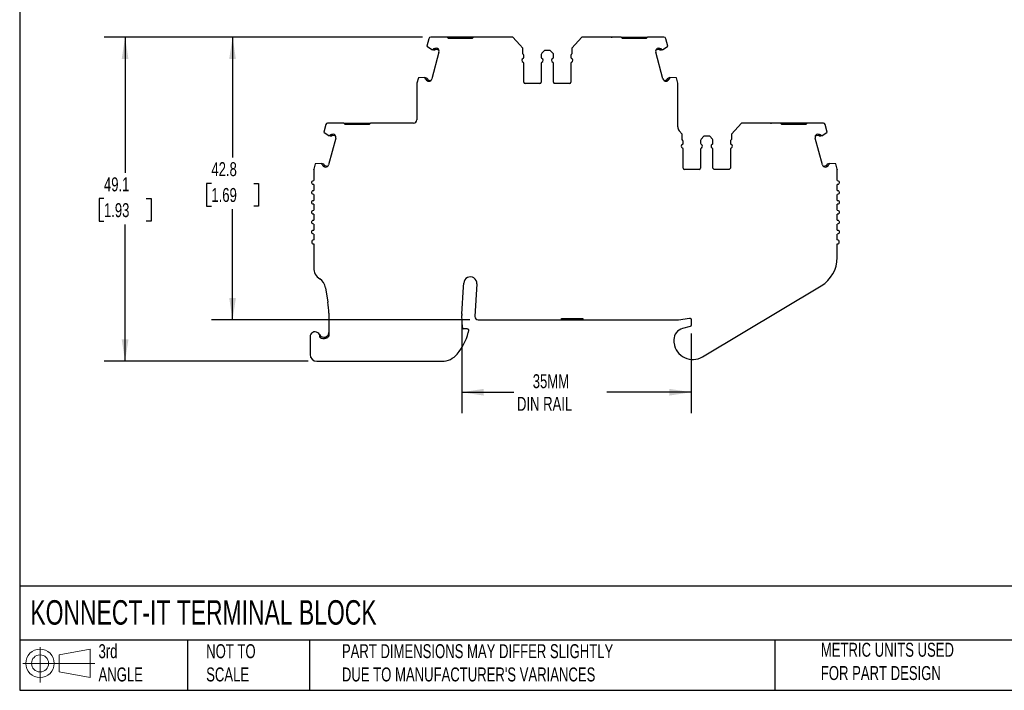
# Model space of a CAD drawing. Header units: millimetres. Extents: x 6 to 273, y 6 to 210.
# Tile 1 of 8: x 6 to 155, y 6 to 108. Entities that reach past the tile are written whole.
import ezdxf

# ---------------------------------------------------------------- set-up
doc = ezdxf.new("R2010")
doc.units = ezdxf.units.MM
doc.linetypes.add('SLD-Solid', pattern=[0])
doc.layers.add('DIMENSIONS', color=140, linetype='SLD-Solid', lineweight=25)
doc.layers.add('TEXT', color=140, linetype='SLD-Solid', lineweight=25)
doc.layers.add('SLD-DEFPOINTS', color=7, linetype='Continuous')
doc.styles.add('SLDTEXTSTYLE0', font='TXT', dxfattribs={"width": 0.7})
doc.dimstyles.new('SLDDIMSTYLE0', dxfattribs={"dimtxt": 2.158008, "dimasz": 3.302, "dimexe": 0, "dimexo": 0.0625, "dimgap": 0.539502, "dimtad": 0, "dimtih": 1, "dimtoh": 1, "dimrnd": 1e-09, "dimzin": 12, "dimdsep": 46, "dimtxsty": 'SLDTEXTSTYLE0', "dimsah": 1, "dimcen": 0.09, "dimadec": 0, "dimazin": 3, "dimtfac": 1, "dimtofl": 0, "dimtmove": 0, "dimatfit": 3, "dimfxl": 0, "dimfrac": 2, "dimtolj": 1, "dimtzin": 12, "dimarcsym": 0})

# ---------------------------------------------------------------- blocks, each defined once
blk = doc.blocks.new('Block11')
at = {"color": 7, "linetype": 'SLD-Solid', "lineweight": 18}
for p, q in [((2.59, 5.31), (2.59, 0)), ((5.48, 4.17), (10.18, 5.03)), ((10.18, 5.03), (10.18, 0.73)), ((5.48, 1.6), (5.48, 4.17)), ((0, 2.88), (10.87, 2.88)), ((5.48, 1.6), (10.18, 0.73))]:
    blk.add_line(p, q, dxfattribs=at)
for radius in [2.15, 1.29]:
    blk.add_circle((2.59, 2.88), radius, dxfattribs=at)
blk = doc.blocks.new('Block12')
at = {"layer": 'SLD-DEFPOINTS'}
blk.add_blockref('Block11', (0, 0), dxfattribs=at)
blk = doc.blocks.new('_D')
at = {"layer": 'DIMENSIONS'}
for p, q in [((73.27, 62.09), (73.27, 48.33)), ((107.97, 60.4), (107.97, 48.33)), ((73.27, 51.51), (81.13, 51.51)), ((107.97, 51.51), (95.22, 51.51))]:
    blk.add_line(p, q, dxfattribs=at)
for points in [[(73.27, 51.51), (76.57, 51), (76.57, 52.02)], [(107.97, 51.51), (104.67, 52.02), (104.67, 51)]]:
    blk.add_solid(points, dxfattribs=at)
at = {"layer": 'DIMENSIONS', "char_height": 2.117, "attachment_point": 1, "style": 'SLDTEXTSTYLE0'}
for s, insert in [('35MM', (84, 54.24)), ('DIN RAIL', (81.61, 50.81))]:
    blk.add_mtext(s, dxfattribs=dict(at, insert=insert))
blk = doc.blocks.new('_D_1')
at = {"layer": 'DIMENSIONS'}
for p, q in [((67.3, 105.29), (35.39, 105.29)), ((38.57, 105.29), (38.57, 87.06)), ((35.36, 83.15), (34.63, 83.15)), ((34.63, 83.15), (34.63, 79.72)), ((41.77, 83.15), (42.5, 83.15)), ((42.5, 83.15), (42.5, 79.72)), ((34.63, 79.72), (35.36, 79.72)), ((38.57, 62.47), (38.57, 79.23)), ((42.5, 79.72), (41.77, 79.72)), ((74.48, 62.47), (35.39, 62.47))]:
    blk.add_line(p, q, dxfattribs=at)
for points in [[(38.57, 105.29), (38.06, 101.99), (39.07, 101.99)], [(38.57, 62.47), (39.07, 65.77), (38.06, 65.77)]]:
    blk.add_solid(points, dxfattribs=at)
at = {"layer": 'DIMENSIONS', "char_height": 2.117, "attachment_point": 1, "style": 'SLDTEXTSTYLE0'}
for s, insert in [('42.8', (35.36, 86.36)), ('1.69', (35.36, 82.45))]:
    blk.add_mtext(s, dxfattribs=dict(at, insert=insert))
blk = doc.blocks.new('_D_2')
at = {"layer": 'DIMENSIONS'}
for p, q in [((67.3, 105.29), (19.13, 105.29)), ((22.3, 105.29), (22.3, 84.76)), ((19.1, 80.85), (18.37, 80.85)), ((18.37, 80.85), (18.37, 77.42)), ((25.51, 80.85), (26.23, 80.85)), ((26.23, 80.85), (26.23, 77.42)), ((18.37, 77.42), (19.1, 77.42)), ((22.3, 56.2), (22.3, 76.94)), ((26.23, 77.42), (25.51, 77.42)), ((50.03, 56.2), (19.13, 56.2))]:
    blk.add_line(p, q, dxfattribs=at)
for points in [[(22.3, 105.29), (21.79, 101.99), (22.81, 101.99)], [(22.3, 56.2), (22.81, 59.51), (21.79, 59.51)]]:
    blk.add_solid(points, dxfattribs=at)
at = {"layer": 'DIMENSIONS', "char_height": 2.117, "attachment_point": 1, "style": 'SLDTEXTSTYLE0'}
for s, insert in [('49.1', (19.1, 84.06)), ('1.93', (19.1, 80.15))]:
    blk.add_mtext(s, dxfattribs=dict(at, insert=insert))

msp = doc.modelspace()

# ---------------------------------------------------------------- linework, layer by layer
for p, q in [((68.281, 105.069), (67.979, 103.943)), ((71.04, 105.291), (68.571, 105.291)), ((71.24, 105.091), (71.04, 105.291)), ((72.84, 105.291), (71.04, 105.291)), ((74.84, 105.091), (71.24, 105.091)), ((72.84, 105.291), (72.84, 105.091)), ((73.24, 105.291), (72.84, 105.291)), ((73.24, 105.291), (73.24, 105.091)), ((75.04, 105.291), (74.84, 105.091)), ((80.99, 105.291), (75.04, 105.291)), ((82.047, 104.122), (80.99, 105.291)), ((91.437, 105.291), (89.935, 103.631)), ((97.387, 105.291), (91.437, 105.291)), ((97.587, 105.091), (97.387, 105.291)), ((97.387, 105.291), (99.187, 105.291)), ((101.187, 105.091), (97.587, 105.091)), ((99.187, 105.091), (99.187, 105.291)), ((99.187, 105.291), (99.587, 105.291)), ((99.587, 105.091), (99.587, 105.291)), ((99.587, 105.291), (101.387, 105.291)), ((101.387, 105.291), (101.187, 105.091)), ((103.856, 105.291), (101.387, 105.291)), ((104.447, 103.943), (104.145, 105.069)), ((67.979, 103.943), (68.808, 103.384)), ((69.808, 103.039), (68.721, 98.983)), ((68.867, 103.369), (68.808, 103.384)), ((69.011, 103.33), (68.867, 103.369)), ((69.063, 103.523), (68.992, 103.542)), ((69.799, 103.327), (69.375, 103.44)), ((69.597, 103.588), (69.427, 103.633)), ((82.491, 103.631), (82.047, 104.122)), ((82.491, 102.791), (82.491, 103.631)), ((85.78, 103.291), (85.367, 102.879)), ((86.647, 103.291), (85.78, 103.291)), ((87.059, 102.879), (86.647, 103.291)), ((89.935, 103.631), (89.935, 102.791)), ((103.705, 98.983), (102.619, 103.039)), ((103.052, 103.44), (102.627, 103.327)), ((103, 103.633), (102.829, 103.588)), ((103.434, 103.542), (103.363, 103.523)), ((103.56, 103.369), (103.415, 103.33)), ((103.618, 103.384), (103.56, 103.369)), ((103.618, 103.384), (104.447, 103.943)), ((82.647, 102.25), (82.647, 102.528)), ((85.28, 102.667), (85.28, 102.25)), ((87.147, 102.25), (87.147, 102.667)), ((89.78, 102.528), (89.78, 102.25)), ((82.647, 98.491), (82.647, 101.333)), ((85.28, 101.333), (85.28, 98.491)), ((87.147, 98.491), (87.147, 101.333)), ((89.78, 101.333), (89.78, 98.491)), ((66.687, 99.114), (66.48, 98.34)), ((67.683, 99.184), (66.687, 99.114)), ((67.683, 99.184), (67.741, 99.168)), ((67.741, 99.168), (67.886, 99.129)), ((67.763, 98.955), (67.834, 98.936)), ((68.094, 98.659), (68.264, 98.613)), ((68.145, 98.852), (68.57, 98.738)), ((103.857, 98.738), (104.281, 98.852)), ((104.162, 98.613), (104.333, 98.659)), ((104.54, 99.129), (104.685, 99.168)), ((104.592, 98.936), (104.663, 98.955)), ((104.685, 99.168), (104.744, 99.184)), ((105.739, 99.114), (104.744, 99.184)), ((105.946, 98.34), (105.739, 99.114)), ((66.47, 98.263), (66.47, 92.777)), ((85.08, 98.291), (82.847, 98.291)), ((89.58, 98.291), (87.347, 98.291)), ((105.957, 91.74), (105.957, 98.263)), ((52.661, 92.054), (52.36, 90.929)), ((52.36, 90.929), (53.189, 90.37)), ((55.421, 92.277), (52.95, 92.277)), ((55.621, 92.077), (55.421, 92.277)), ((55.421, 92.277), (57.221, 92.277)), ((59.221, 92.077), (55.621, 92.077)), ((57.221, 92.077), (57.221, 92.277)), ((57.221, 92.277), (57.621, 92.277)), ((57.621, 92.077), (57.621, 92.277)), ((57.621, 92.277), (59.421, 92.277)), ((59.421, 92.277), (59.221, 92.077)), ((65.97, 92.277), (59.421, 92.277)), ((106.18, 91.11), (106.18, 91.107)), ((106.624, 90.616), (106.18, 91.107)), ((115.57, 92.277), (114.069, 90.616)), ((121.52, 92.277), (115.57, 92.277)), ((121.72, 92.077), (121.52, 92.277)), ((123.32, 92.277), (121.52, 92.277)), ((125.32, 92.077), (121.72, 92.077)), ((123.32, 92.277), (123.32, 92.077)), ((123.72, 92.277), (123.32, 92.277)), ((123.72, 92.277), (123.72, 92.077)), ((125.52, 92.277), (125.32, 92.077)), ((127.989, 92.277), (125.52, 92.277)), ((127.751, 90.37), (128.58, 90.929)), ((128.58, 90.929), (128.279, 92.054)), ((54.188, 90.024), (53.101, 85.968)), ((53.247, 90.354), (53.189, 90.37)), ((53.392, 90.315), (53.247, 90.354)), ((53.443, 90.508), (53.373, 90.527)), ((54.179, 90.312), (53.755, 90.425)), ((53.977, 90.573), (53.807, 90.619)), ((106.624, 89.777), (106.624, 90.616)), ((106.78, 89.235), (106.78, 89.514)), ((109.413, 89.652), (109.413, 89.235)), ((109.913, 90.277), (109.501, 89.864)), ((110.78, 90.277), (109.913, 90.277)), ((111.192, 89.864), (110.78, 90.277)), ((111.28, 89.235), (111.28, 89.652)), ((113.913, 89.514), (113.913, 89.235)), ((114.069, 90.616), (114.069, 89.777)), ((127.839, 85.968), (126.752, 90.024)), ((127.185, 90.425), (126.761, 90.312)), ((127.133, 90.619), (126.963, 90.573)), ((127.567, 90.527), (127.496, 90.508)), ((127.693, 90.354), (127.548, 90.315)), ((127.751, 90.37), (127.693, 90.354)), ((106.78, 85.477), (106.78, 88.318)), ((109.413, 88.318), (109.413, 85.477)), ((111.28, 85.477), (111.28, 88.318)), ((113.913, 88.318), (113.913, 85.477)), ((50.85, 85.248), (50.85, 83.577)), ((51.067, 86.099), (50.86, 85.325)), ((52.063, 86.169), (51.067, 86.099)), ((52.063, 86.169), (52.121, 86.153)), ((52.121, 86.153), (52.266, 86.114)), ((52.143, 85.94), (52.214, 85.921)), ((52.474, 85.644), (52.644, 85.598)), ((52.525, 85.837), (52.95, 85.724)), ((109.213, 85.277), (106.98, 85.277)), ((113.713, 85.277), (111.48, 85.277)), ((127.99, 85.724), (128.414, 85.837)), ((128.295, 85.598), (128.466, 85.644)), ((128.674, 86.114), (128.819, 86.153)), ((128.726, 85.921), (128.796, 85.94)), ((128.819, 86.153), (128.877, 86.169)), ((129.872, 86.099), (128.877, 86.169)), ((130.08, 85.325), (129.872, 86.099)), ((130.09, 83.577), (130.09, 85.248)), ((50.85, 82.977), (50.85, 82.077)), ((130.09, 82.077), (130.09, 82.977)), ((50.85, 81.477), (50.85, 80.577)), ((130.09, 80.577), (130.09, 81.477)), ((50.85, 79.977), (50.85, 79.077)), ((130.09, 79.077), (130.09, 79.977)), ((50.85, 78.477), (50.85, 77.577)), ((130.09, 77.577), (130.09, 78.477)), ((50.85, 76.977), (50.85, 76.077)), ((130.09, 76.077), (130.09, 76.977)), ((50.85, 75.477), (50.85, 74.577)), ((130.09, 74.577), (130.09, 75.477)), ((50.85, 73.977), (50.85, 70.361)), ((130.09, 71.916), (130.09, 73.977)), ((52.629, 67.349), (53.002, 65.142)), ((73.268, 63.361), (73.515, 67.471)), ((73.515, 67.471), (73.55, 68.044)), ((75.546, 67.923), (75.249, 62.997)), ((109.689, 56.873), (127.657, 67.625)), ((53.141, 63.478), (53.141, 59.997)), ((73.381, 61.322), (73.268, 63.115)), ((88.364, 62.667), (91.564, 62.667)), ((88.364, 62.467), (88.364, 62.667)), ((88.864, 62.667), (88.864, 62.467)), ((91.064, 62.467), (91.064, 62.667)), ((91.564, 62.667), (91.564, 62.467)), ((106.042, 62.478), (107.74, 62.732)), ((74.069, 61.135), (73.58, 61.135)), ((75.748, 62.467), (88.364, 62.467)), ((88.364, 62.467), (88.864, 62.467)), ((88.864, 62.467), (91.064, 62.467)), ((91.064, 62.467), (91.564, 62.467)), ((91.564, 62.467), (105.894, 62.467)), ((107.822, 61.477), (106.67, 61.169)), ((107.97, 62.535), (107.97, 61.67)), ((50.302, 59.905), (50.302, 57.205)), ((52.641, 59.664), (52.641, 59.873)), ((74.268, 60.912), (74.227, 60.546)), ((105.37, 59.474), (105.37, 59.174)), ((51.302, 56.205), (70.259, 56.204))]:
    msp.add_line(p, q)
at = {"flags": 128}
for points in [[(75.04, 105.291), (74.831, 105.291), (74.474, 105.291), (74.082, 105.291), (73.667, 105.291), (73.24, 105.291)], [(125.52, 92.277), (125.311, 92.277), (124.954, 92.277), (124.563, 92.277), (124.148, 92.277), (123.72, 92.277)]]:
    msp.add_lwpolyline(points, dxfattribs=at)
for centre, radius, start, end in [((68.571, 104.991), 0.3, 89.99997, 164.99988), ((103.855, 104.991), 0.3, 14.99994, 89.90239), ((69.325, 103.168), 0.5, 344.99985, 56.97506), ((85.58, 102.667), 0.3, 135.00002, 180.00015), ((86.847, 102.667), 0.3, 359.99996, 44.99992), ((103.102, 103.168), 0.5, 123.02403, 195.00015), ((82.647, 101.791), 0.3, 113.57818, 246.4219), ((82.347, 102.528), 0.3, 0.00004, 61.24546), ((82.447, 102.25), 0.2, 293.57818, 359.99962), ((82.447, 101.333), 0.2, 0.00003, 66.42161), ((85.48, 102.25), 0.2, 180.00007, 246.42197), ((85.48, 101.333), 0.2, 113.57818, 180.00023), ((85.28, 101.791), 0.3, 293.57818, 66.42183), ((87.147, 101.791), 0.3, 113.57818, 246.42186), ((86.947, 102.25), 0.2, 293.57818, 359.99984), ((86.947, 101.333), 0.2, 0.00004, 66.42173), ((90.08, 102.528), 0.3, 118.75454, 179.99997), ((89.98, 102.25), 0.2, 180.00004, 246.42179), ((89.98, 101.333), 0.2, 113.57818, 179.99995), ((89.78, 101.791), 0.3, 293.57818, 66.42183), ((68.238, 99.112), 0.5, 273.02607, 345.00017), ((82.847, 98.491), 0.2, 179.99999, 270.00003), ((85.08, 98.491), 0.2, 270.00015, 359.99973), ((87.347, 98.491), 0.2, 180.00012, 270.00018), ((89.58, 98.491), 0.2, 270.00021, 359.99994), ((104.188, 99.112), 0.5, 194.99977, 266.97262), ((66.77, 98.263), 0.3, 164.99932, 179.99974), ((105.657, 98.263), 0.3, 0.00035, 15.0009), ((65.97, 92.777), 0.5, 270, 360), ((52.951, 91.977), 0.3, 90.13515, 164.99991), ((106.957, 91.74), 1, 180, 219.06241), ((127.989, 91.977), 0.3, 15.00008, 90), ((53.705, 90.154), 0.5, 344.99985, 56.97506), ((106.48, 89.514), 0.3, 0.00004, 61.24546), ((109.713, 89.652), 0.3, 135.00002, 180.00006), ((110.98, 89.652), 0.3, 359.99996, 44.99999), ((114.213, 89.514), 0.3, 118.75454, 179.99988), ((127.235, 90.154), 0.5, 123.02502, 195.00015), ((106.78, 88.777), 0.3, 113.57818, 246.42186), ((106.58, 89.235), 0.2, 293.57818, 359.99975), ((106.58, 88.318), 0.2, 0.00003, 66.42167), ((109.613, 89.235), 0.2, 180.00007, 246.42192), ((109.613, 88.318), 0.2, 113.57818, 180.0001), ((109.413, 88.777), 0.3, 293.57818, 66.42186), ((111.28, 88.777), 0.3, 113.57818, 246.42182), ((111.08, 89.235), 0.2, 293.57818, 359.99997), ((111.08, 88.318), 0.2, 0.00004, 66.42178), ((114.113, 89.235), 0.2, 180.00004, 246.42174), ((114.113, 88.318), 0.2, 113.57818, 179.99981), ((113.913, 88.777), 0.3, 293.57818, 66.42186), ((52.618, 86.098), 0.5, 273.02607, 345.00017), ((106.98, 85.477), 0.2, 180.00023, 270.00003), ((109.213, 85.477), 0.2, 270.00015, 359.99986), ((111.48, 85.477), 0.2, 179.99999, 270.00018), ((113.713, 85.477), 0.2, 270.00021, 0.00007), ((128.322, 86.098), 0.5, 194.99977, 266.97365), ((50.85, 74.277), 0.3, 90, 270), ((130.09, 74.277), 0.3, 270, 90), ((125.09, 71.916), 5, 300.8964, 0), ((52.85, 70.361), 2, 180, 236.75665), ((50.657, 67.016), 2, 9.58258, 56.75664), ((74.548, 67.983), 1, 356.54861, 176.54862), ((43.141, 63.478), 10, 359.99998, 9.58252), ((75.264, 63.241), 2, 176.54876, 183.60103), ((75.748, 62.967), 0.5, 176.54861, 270), ((73.58, 61.335), 0.2, 183.60084, 270), ((107.124, 59.474), 1.754, 104.99999, 180), ((105.894, 63.467), 1, 270.00003, 278.52504), ((51.052, 59.905), 0.75, 354.87424, 179.99996), ((52.391, 60.58), 0.75, 206.7832, 289.47123), ((52.391, 60.58), 0.95, 231.44702, 289.47123), ((66.092, 62.638), 8.4, 320.51209, 345.5792), ((107.124, 59.174), 1.754, 180, 187.94871), ((108.22, 59.327), 2.86, 187.94871, 300.8964), ((51.302, 57.205), 1, 180.00001, 269.99987), ((70.259, 59.204), 3, 270.00001, 320.51209)]:
    msp.add_arc(centre, radius, start, end)
for points, knots in [([(76.565, 105.291), (76.525, 105.291), (76.486, 105.291), (76.431, 105.291), (76.415, 105.291), (76.415, 105.291)], [0, 0, 0, 0, 0.5, 0.5, 1, 1, 1, 1]), ([(79.265, 105.291), (79.265, 105.291), (79.248, 105.291), (79.193, 105.291), (79.154, 105.291), (79.115, 105.291)], [0, 0, 0, 0, 0.5, 0.5, 1, 1, 1, 1]), ([(93.312, 105.291), (93.272, 105.291), (93.233, 105.291), (93.178, 105.291), (93.162, 105.291), (93.162, 105.291)], [0, 0, 0, 0, 0.5, 0.5, 1, 1, 1, 1]), ([(95.862, 105.291), (95.875, 105.291), (95.901, 105.291), (95.938, 105.291), (95.974, 105.291), (96.006, 105.291), (96.01, 105.291), (96.012, 105.291)], [0, 0, 0, 0, 0.168224, 0.3311335, 0.500763, 0.7495865, 1, 1, 1, 1]), ([(68.867, 103.369), (68.877, 103.39), (68.898, 103.433), (68.941, 103.492), (68.975, 103.525), (68.992, 103.542)], [0, 0, 0, 0, 0.33450625, 0.66549375, 1, 1, 1, 1]), ([(69.274, 103.41), (69.242, 103.373), (69.2, 103.346), (69.108, 103.318), (69.058, 103.317), (69.011, 103.33)], [0, 0, 0, 0, 0.5, 0.5, 1, 1, 1, 1]), ([(69.123, 103.541), (69.136, 103.555), (69.162, 103.581), (69.209, 103.611), (69.269, 103.636), (69.344, 103.649), (69.399, 103.639), (69.427, 103.633)], [0, 0, 0, 0, 0.16710165, 0.33194613, 0.5003862, 0.74944256, 1, 1, 1, 1]), ([(69.375, 103.44), (69.366, 103.442), (69.347, 103.445), (69.32, 103.44), (69.294, 103.429), (69.28, 103.416), (69.274, 103.41)], [0, 0, 0, 0, 0.24851, 0.4998843, 0.7485386, 1, 1, 1, 1]), ([(103, 103.633), (103.018, 103.637), (103.054, 103.645), (103.11, 103.644), (103.174, 103.63), (103.243, 103.6), (103.283, 103.561), (103.303, 103.541)], [0, 0, 0, 0, 0.1671016, 0.3319461, 0.5003862, 0.7494426, 1, 1, 1, 1]), ([(103.153, 103.41), (103.146, 103.416), (103.133, 103.429), (103.107, 103.44), (103.079, 103.445), (103.061, 103.442), (103.052, 103.44)], [0, 0, 0, 0, 0.24851, 0.4998843, 0.7485386, 1, 1, 1, 1]), ([(103.415, 103.33), (103.368, 103.317), (103.318, 103.318), (103.226, 103.346), (103.184, 103.373), (103.153, 103.41)], [0, 0, 0, 0, 0.5, 0.5, 1, 1, 1, 1]), ([(103.434, 103.542), (103.451, 103.525), (103.486, 103.492), (103.528, 103.433), (103.549, 103.39), (103.56, 103.369)], [0, 0, 0, 0, 0.3345063, 0.6654937, 1, 1, 1, 1]), ([(67.763, 98.955), (67.757, 98.978), (67.744, 99.024), (67.736, 99.096), (67.739, 99.144), (67.741, 99.168)], [0, 0, 0, 0, 0.33450623, 0.66549377, 1, 1, 1, 1]), ([(68.094, 98.659), (68.076, 98.665), (68.041, 98.676), (67.993, 98.705), (67.944, 98.748), (67.899, 98.809), (67.884, 98.863), (67.877, 98.89)], [0, 0, 0, 0, 0.1671016, 0.3319461, 0.5003862, 0.7494426, 1, 1, 1, 1]), ([(67.886, 99.129), (67.932, 99.117), (67.975, 99.091), (68.041, 99.021), (68.064, 98.976), (68.073, 98.929)], [0, 0, 0, 0, 0.5, 0.5, 1, 1, 1, 1]), ([(68.073, 98.929), (68.076, 98.92), (68.081, 98.902), (68.097, 98.88), (68.119, 98.861), (68.137, 98.855), (68.145, 98.852)], [0, 0, 0, 0, 0.24851, 0.4998843, 0.7485386, 1, 1, 1, 1]), ([(104.281, 98.852), (104.29, 98.855), (104.307, 98.861), (104.329, 98.879), (104.346, 98.902), (104.351, 98.92), (104.353, 98.929)], [0, 0, 0, 0, 0.24851, 0.4998843, 0.7485386, 1, 1, 1, 1]), ([(104.549, 98.89), (104.545, 98.872), (104.536, 98.836), (104.51, 98.787), (104.47, 98.736), (104.412, 98.687), (104.359, 98.668), (104.333, 98.659)], [0, 0, 0, 0, 0.1671016, 0.3319461, 0.5003862, 0.7494426, 1, 1, 1, 1]), ([(104.353, 98.929), (104.363, 98.976), (104.385, 99.021), (104.451, 99.091), (104.494, 99.117), (104.54, 99.129)], [0, 0, 0, 0, 0.5, 0.5, 1, 1, 1, 1]), ([(104.685, 99.168), (104.687, 99.144), (104.69, 99.096), (104.683, 99.024), (104.67, 98.978), (104.663, 98.955)], [0, 0, 0, 0, 0.3345062, 0.6654938, 1, 1, 1, 1]), ([(60.946, 92.277), (60.907, 92.277), (60.868, 92.277), (60.812, 92.277), (60.796, 92.277), (60.796, 92.277)], [0, 0, 0, 0, 0.5, 0.5, 1, 1, 1, 1]), ([(63.646, 92.277), (63.646, 92.277), (63.63, 92.277), (63.574, 92.277), (63.535, 92.277), (63.496, 92.277)], [0, 0, 0, 0, 0.5, 0.5, 1, 1, 1, 1]), ([(117.445, 92.277), (117.406, 92.277), (117.367, 92.277), (117.311, 92.277), (117.295, 92.277), (117.295, 92.277)], [0, 0, 0, 0, 0.5, 0.5, 1, 1, 1, 1]), ([(119.995, 92.277), (120.008, 92.277), (120.034, 92.277), (120.071, 92.277), (120.107, 92.277), (120.139, 92.277), (120.143, 92.277), (120.145, 92.277)], [0, 0, 0, 0, 0.16822397, 0.33113348, 0.50076297, 0.74958648, 1, 1, 1, 1]), ([(53.247, 90.354), (53.257, 90.376), (53.278, 90.419), (53.321, 90.477), (53.355, 90.511), (53.373, 90.527)], [0, 0, 0, 0, 0.3345063, 0.6654937, 1, 1, 1, 1]), ([(53.654, 90.395), (53.622, 90.358), (53.58, 90.331), (53.488, 90.303), (53.438, 90.303), (53.392, 90.315)], [0, 0, 0, 0, 0.5, 0.5, 1, 1, 1, 1]), ([(53.503, 90.526), (53.516, 90.54), (53.542, 90.566), (53.59, 90.596), (53.65, 90.621), (53.724, 90.634), (53.779, 90.624), (53.807, 90.619)], [0, 0, 0, 0, 0.1671016, 0.3319461, 0.5003862, 0.7494426, 1, 1, 1, 1]), ([(53.755, 90.425), (53.746, 90.427), (53.727, 90.43), (53.7, 90.426), (53.674, 90.414), (53.66, 90.401), (53.654, 90.395)], [0, 0, 0, 0, 0.24851, 0.4998843, 0.7485386, 1, 1, 1, 1]), ([(127.133, 90.619), (127.151, 90.622), (127.188, 90.63), (127.244, 90.629), (127.307, 90.616), (127.377, 90.585), (127.416, 90.546), (127.436, 90.526)], [0, 0, 0, 0, 0.16710165, 0.33194613, 0.5003862, 0.74944256, 1, 1, 1, 1]), ([(127.286, 90.395), (127.279, 90.401), (127.266, 90.414), (127.24, 90.425), (127.213, 90.431), (127.194, 90.427), (127.185, 90.425)], [0, 0, 0, 0, 0.24851, 0.4998843, 0.7485386, 1, 1, 1, 1]), ([(127.548, 90.315), (127.502, 90.303), (127.452, 90.303), (127.36, 90.331), (127.318, 90.358), (127.286, 90.395)], [0, 0, 0, 0, 0.5, 0.5, 1, 1, 1, 1]), ([(127.567, 90.527), (127.585, 90.511), (127.619, 90.477), (127.662, 90.419), (127.683, 90.376), (127.693, 90.354)], [0, 0, 0, 0, 0.3345063, 0.6654937, 1, 1, 1, 1]), ([(52.143, 85.94), (52.137, 85.963), (52.124, 86.009), (52.116, 86.081), (52.119, 86.129), (52.121, 86.153)], [0, 0, 0, 0, 0.33450623, 0.66549377, 1, 1, 1, 1]), ([(52.474, 85.644), (52.456, 85.65), (52.421, 85.661), (52.373, 85.69), (52.325, 85.734), (52.28, 85.795), (52.265, 85.848), (52.257, 85.875)], [0, 0, 0, 0, 0.1671016, 0.3319461, 0.5003862, 0.7494426, 1, 1, 1, 1]), ([(52.266, 86.114), (52.312, 86.102), (52.355, 86.076), (52.421, 86.006), (52.444, 85.962), (52.453, 85.914)], [0, 0, 0, 0, 0.5, 0.5, 1, 1, 1, 1]), ([(52.453, 85.914), (52.456, 85.905), (52.461, 85.887), (52.478, 85.865), (52.499, 85.846), (52.517, 85.84), (52.525, 85.837)], [0, 0, 0, 0, 0.24851003, 0.49988431, 0.74853856, 1, 1, 1, 1]), ([(128.414, 85.837), (128.423, 85.84), (128.441, 85.846), (128.462, 85.865), (128.479, 85.887), (128.484, 85.905), (128.487, 85.914)], [0, 0, 0, 0, 0.24851, 0.4998843, 0.7485386, 1, 1, 1, 1]), ([(128.683, 85.875), (128.678, 85.857), (128.669, 85.821), (128.643, 85.772), (128.603, 85.721), (128.545, 85.672), (128.493, 85.653), (128.466, 85.644)], [0, 0, 0, 0, 0.1671016, 0.3319461, 0.5003862, 0.7494426, 1, 1, 1, 1]), ([(128.487, 85.914), (128.496, 85.962), (128.519, 86.006), (128.585, 86.076), (128.627, 86.102), (128.674, 86.114)], [0, 0, 0, 0, 0.5, 0.5, 1, 1, 1, 1]), ([(128.819, 86.153), (128.82, 86.129), (128.824, 86.081), (128.816, 86.009), (128.803, 85.963), (128.796, 85.94)], [0, 0, 0, 0, 0.3345062, 0.6654938, 1, 1, 1, 1]), ([(50.85, 82.977), (50.771, 82.977), (50.693, 83.009), (50.582, 83.12), (50.55, 83.198), (50.55, 83.355), (50.582, 83.433), (50.693, 83.544), (50.771, 83.577), (50.85, 83.577)], [0, 0, 0, 0, 0.25, 0.25, 0.5, 0.5, 0.75, 0.75, 1, 1, 1, 1]), ([(130.09, 83.577), (130.169, 83.577), (130.247, 83.544), (130.358, 83.433), (130.39, 83.355), (130.39, 83.198), (130.358, 83.12), (130.247, 83.009), (130.169, 82.977), (130.09, 82.977)], [0, 0, 0, 0, 0.25, 0.25, 0.5, 0.5, 0.75, 0.75, 1, 1, 1, 1]), ([(50.85, 81.477), (50.771, 81.477), (50.693, 81.509), (50.582, 81.62), (50.55, 81.698), (50.55, 81.855), (50.582, 81.933), (50.693, 82.044), (50.771, 82.077), (50.85, 82.077)], [0, 0, 0, 0, 0.25, 0.25, 0.5, 0.5, 0.75, 0.75, 1, 1, 1, 1]), ([(130.09, 82.077), (130.169, 82.077), (130.247, 82.044), (130.358, 81.933), (130.39, 81.855), (130.39, 81.698), (130.358, 81.62), (130.247, 81.509), (130.169, 81.477), (130.09, 81.477)], [0, 0, 0, 0, 0.25, 0.25, 0.5, 0.5, 0.75, 0.75, 1, 1, 1, 1]), ([(50.85, 79.977), (50.771, 79.977), (50.693, 80.009), (50.582, 80.12), (50.55, 80.198), (50.55, 80.355), (50.582, 80.433), (50.693, 80.544), (50.771, 80.577), (50.85, 80.577)], [0, 0, 0, 0, 0.25, 0.25, 0.5, 0.5, 0.75, 0.75, 1, 1, 1, 1]), ([(130.09, 80.577), (130.169, 80.577), (130.247, 80.544), (130.358, 80.433), (130.39, 80.355), (130.39, 80.198), (130.358, 80.12), (130.247, 80.009), (130.169, 79.977), (130.09, 79.977)], [0, 0, 0, 0, 0.25, 0.25, 0.5, 0.5, 0.75, 0.75, 1, 1, 1, 1]), ([(50.85, 78.477), (50.771, 78.477), (50.693, 78.509), (50.582, 78.62), (50.55, 78.698), (50.55, 78.855), (50.582, 78.933), (50.693, 79.044), (50.771, 79.077), (50.85, 79.077)], [0, 0, 0, 0, 0.25, 0.25, 0.5, 0.5, 0.75, 0.75, 1, 1, 1, 1]), ([(130.09, 79.077), (130.169, 79.077), (130.247, 79.044), (130.358, 78.933), (130.39, 78.855), (130.39, 78.698), (130.358, 78.62), (130.247, 78.509), (130.169, 78.477), (130.09, 78.477)], [0, 0, 0, 0, 0.25, 0.25, 0.5, 0.5, 0.75, 0.75, 1, 1, 1, 1]), ([(50.85, 76.977), (50.771, 76.977), (50.693, 77.009), (50.582, 77.12), (50.55, 77.198), (50.55, 77.355), (50.582, 77.433), (50.693, 77.544), (50.771, 77.577), (50.85, 77.577)], [0, 0, 0, 0, 0.25, 0.25, 0.5, 0.5, 0.75, 0.75, 1, 1, 1, 1]), ([(130.09, 77.577), (130.169, 77.577), (130.247, 77.544), (130.358, 77.433), (130.39, 77.355), (130.39, 77.198), (130.358, 77.12), (130.247, 77.009), (130.169, 76.977), (130.09, 76.977)], [0, 0, 0, 0, 0.25, 0.25, 0.5, 0.5, 0.75, 0.75, 1, 1, 1, 1]), ([(50.85, 75.477), (50.771, 75.477), (50.693, 75.509), (50.582, 75.62), (50.55, 75.698), (50.55, 75.855), (50.582, 75.933), (50.693, 76.044), (50.771, 76.077), (50.85, 76.077)], [0, 0, 0, 0, 0.25, 0.25, 0.5, 0.5, 0.75, 0.75, 1, 1, 1, 1]), ([(130.09, 76.077), (130.169, 76.077), (130.247, 76.044), (130.358, 75.933), (130.39, 75.855), (130.39, 75.698), (130.358, 75.62), (130.247, 75.509), (130.169, 75.477), (130.09, 75.477)], [0, 0, 0, 0, 0.25, 0.25, 0.5, 0.5, 0.75, 0.75, 1, 1, 1, 1]), ([(107.74, 62.732), (107.755, 62.734), (107.783, 62.737), (107.826, 62.729), (107.866, 62.712), (107.901, 62.688), (107.931, 62.656), (107.953, 62.619), (107.967, 62.578), (107.969, 62.549), (107.97, 62.535)], [0, 0, 0, 0, 0.1276242, 0.2495001, 0.3717558, 0.500465, 0.6238975, 0.7502136, 0.8743779, 1, 1, 1, 1]), ([(74.069, 61.135), (74.125, 61.135), (74.181, 61.11), (74.256, 61.026), (74.274, 60.968), (74.268, 60.912)], [0, 0, 0, 0, 0.5, 0.5, 1, 1, 1, 1]), ([(107.97, 61.67), (107.969, 61.656), (107.967, 61.627), (107.953, 61.585), (107.926, 61.542), (107.884, 61.5), (107.842, 61.485), (107.822, 61.477)], [0, 0, 0, 0, 0.1675282, 0.3316406, 0.5005328, 0.749499, 1, 1, 1, 1]), ([(52.641, 59.873), (52.66, 59.881), (52.7, 59.896), (52.758, 59.925), (52.814, 59.96), (52.881, 60.01), (52.955, 60.082), (53.048, 60.205), (53.108, 60.34), (53.137, 60.477), (53.14, 60.546), (53.141, 60.58)], [0, 0, 0, 0, 0.0578413, 0.1188244, 0.1831693, 0.2508942, 0.3660634, 0.5009955, 0.7497956, 0.8751682, 1, 1, 1, 1]), ([(52.708, 59.685), (52.801, 59.718), (52.885, 59.764), (53.03, 59.872), (53.09, 59.931), (53.141, 59.997)], [0, 0, 0, 0, 0.25, 0.25, 0.46388395, 0.46388395, 0.46388395, 0.46388395])]:
    msp.add_open_spline(points, degree=3, knots=knots)
for points in [[(69.123, 103.541), (69.109, 103.525), (69.085, 103.517), (69.063, 103.523)], [(103.363, 103.523), (103.342, 103.517), (103.318, 103.525), (103.303, 103.541)], [(67.834, 98.936), (67.855, 98.93), (67.873, 98.912), (67.877, 98.89)], [(104.549, 98.89), (104.554, 98.912), (104.571, 98.93), (104.592, 98.936)], [(53.503, 90.526), (53.489, 90.51), (53.465, 90.503), (53.443, 90.508)], [(127.496, 90.508), (127.475, 90.503), (127.451, 90.51), (127.436, 90.526)], [(50.85, 85.248), (50.85, 85.274), (50.853, 85.3), (50.86, 85.325)], [(52.214, 85.921), (52.236, 85.915), (52.253, 85.897), (52.257, 85.875)], [(128.683, 85.875), (128.687, 85.897), (128.704, 85.915), (128.726, 85.921)], [(130.08, 85.325), (130.087, 85.3), (130.09, 85.274), (130.09, 85.248)]]:
    msp.add_open_spline(points, degree=3)
at = {"layer": 'TEXT'}
for p, q in [((6.35, 209.55), (6.35, 6.35)), ((273.05, 22.126), (6.35, 22.126)), ((273.05, 13.97), (6.35, 13.97)), ((31.75, 13.97), (31.75, 6.35)), ((50.212, 13.97), (50.212, 6.35)), ((120.646, 13.97), (120.646, 6.35)), ((6.35, 6.35), (273.05, 6.35))]:
    msp.add_line(p, q, dxfattribs=at)

# ---------------------------------------------------------------- block references
at = {"layer": 'SLD-DEFPOINTS'}
msp.add_blockref('Block12', (6.838, 7.554), dxfattribs=at)

# ---------------------------------------------------------------- texts
at = {"layer": 'TEXT', "attachment_point": 1, "style": 'SLDTEXTSTYLE0'}
for s, insert, char_height in [('KONNECT-IT TERMINAL BLOCK', (7.966, 20.006), 3.70417), ('3rd^JANGLE', (18.282, 13.338), 2.1167), ('METRIC UNITS USED ^JFOR PART DESIGN', (127.604, 13.556), 2.11667), ('NOT TO^JSCALE', (34.575, 13.338), 2.11667), ("PART DIMENSIONS MAY DIFFER SLIGHTLY ^JDUE TO MANUFACTURER'S VARIANCES", (55.119, 13.341), 2.11667)]:
    msp.add_mtext(s, dxfattribs=dict(at, insert=insert, char_height=char_height))

# ---------------------------------------------------------------- dimensions: what is measured, and where the dimension line sits
at = {"layer": 'DIMENSIONS'}
for base, p1, p2, angle, picture, middle in [((22.302, 56.205), (68.571, 105.291), (51.302, 56.205), 89.99981, '_D_2', (22.302, 80.85)), ((38.566, 105.291), (75.748, 62.467), (68.571, 105.291), 90, '_D_1', (38.566, 83.147))]:
    dim = msp.add_linear_dim(base=base, p1=p1, p2=p2, angle=angle, dimstyle='SLDDIMSTYLE0', dxfattribs=at)
    dim.commit()
    dim.dimension.update_dxf_attribs({"geometry": picture, "text_midpoint": middle, "dimtype": 160})
dim = msp.add_linear_dim(base=(73.268, 51.508), p1=(107.97, 61.67), p2=(73.268, 63.361), angle=0, text='35MM\\PDIN RAIL', dimstyle='SLDDIMSTYLE0', dxfattribs=at)
dim.commit()
dim.dimension.update_dxf_attribs({"geometry": '_D', "text_midpoint": (88.177, 51.508), "dimtype": 160})

doc.saveas('drawing.dxf')
